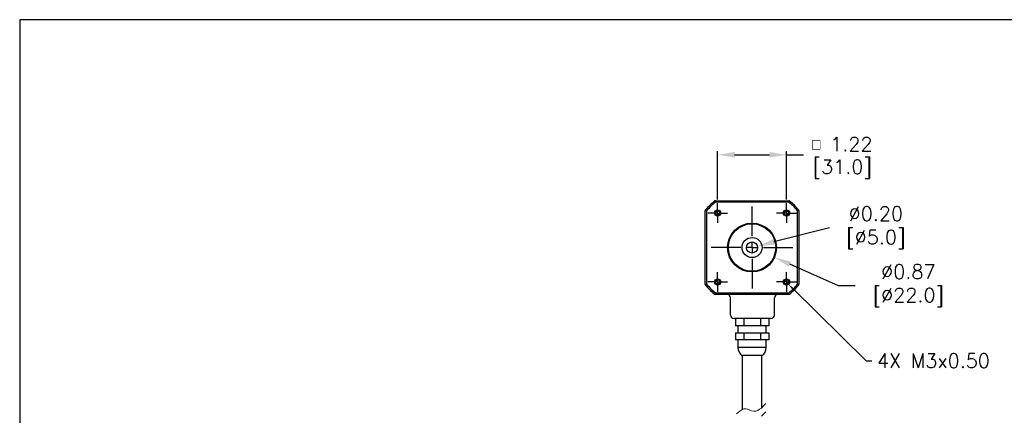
# Model space of a CAD drawing. Extents: x 897.4 to 937.4, y -8.5 to 19.5.
# Tile 9 of 11: x 897.4 to 914.9, y 12.5 to 19.5. Entities that reach past the tile are written whole.
import ezdxf
from ezdxf import colors
from ezdxf.entities.mleader import LeaderData, LeaderLine
from ezdxf.math import Vec2, Vec3

# ---------------------------------------------------------------- set-up
doc = ezdxf.new("R2010")
doc.units = 0
doc.header["$LTSCALE"] = 4
doc.header["$MEASUREMENT"] = 0
doc.layers.get('0').update_dxf_attribs({"linetype": 'CONTINUOUS'})
doc.layers.get('DEFPOINTS').update_dxf_attribs({"linetype": 'CONTINUOUS'})
for name, color, linetype in [('DIMENSIONS', 140, 'CONTINUOUS'), ('DIMENSIONS @ 1', 140, 'CONTINUOUS'), ('SLD-0', 179, 'CONTINUOUS')]:
    doc.layers.add(name, color=color, linetype=linetype)
doc.styles.get("Standard").update_dxf_attribs({"font": 'romans.shx'})
doc.dimstyles.get("Standard").update_dxf_attribs({"dimtxt": 0.25, "dimasz": 0.3, "dimexe": 0.0625, "dimexo": 0.0625, "dimgap": 0.0625, "dimtad": 0, "dimtih": 1, "dimtoh": 1, "dimzin": 0, "dimdsep": 46, "dimtxsty": 'Standard', "dimcen": 0, "dimadec": 0, "dimazin": 0, "dimtfac": 1, "dimtofl": 0, "dimtmove": 0, "dimatfit": 3, "dimfxl": 0, "dimtolj": 1, "dimtzin": 0, "dimarcsym": 0})

# ---------------------------------------------------------------- blocks, each defined once
blk = doc.blocks.new('SW_CENTERMARKSYMBOL_0')
at = {"layer": 'SLD-0', "color": 0}
for p, q in [((0, 0.1), (0, 0.175)), ((-0.1, 0), (-0.175, 0)), ((0, 0), (-0.1, 0)), ((0, 0), (0, 0.1)), ((0, 0), (0, -0.1)), ((0, 0), (0.1, 0)), ((0.1, 0), (0.175, 0)), ((0, -0.1), (0, -0.175))]:
    blk.add_line(p, q, dxfattribs=at)
blk = doc.blocks.new('SW_CENTERMARKSYMBOL_1')
at = {"layer": 'SLD-0', "color": 0}
for p, q in [((0, 0.1), (0, 0.175)), ((-0.1, 0), (-0.175, 0)), ((0, 0), (-0.1, 0)), ((0, 0), (0, 0.1)), ((0, 0), (0, -0.1)), ((0, 0), (0.1, 0)), ((0.1, 0), (0.175, 0)), ((0, -0.1), (0, -0.175))]:
    blk.add_line(p, q, dxfattribs=at)
blk = doc.blocks.new('SW_CENTERMARKSYMBOL_2')
at = {"layer": 'SLD-0', "color": 0}
for p, q in [((0, 0.1), (0, 0.175)), ((-0.1, 0), (-0.175, 0)), ((0, 0), (-0.1, 0)), ((0, 0), (0, 0.1)), ((0, 0), (0, -0.1)), ((0, 0), (0.1, 0)), ((0.1, 0), (0.175, 0)), ((0, -0.1), (0, -0.175))]:
    blk.add_line(p, q, dxfattribs=at)
blk = doc.blocks.new('SW_CENTERMARKSYMBOL_3')
at = {"layer": 'SLD-0', "color": 0}
for p, q in [((0, 0.2), (0, 0.725)), ((-0.2, 0), (-0.725, 0)), ((0, 0), (-0.1, 0)), ((0, 0), (0, 0.1)), ((0, 0), (0, -0.1)), ((0, 0), (0.1, 0)), ((0.2, 0), (0.725, 0)), ((0, -0.2), (0, -0.725))]:
    blk.add_line(p, q, dxfattribs=at)
blk = doc.blocks.new('SW_CENTERMARKSYMBOL_4')
at = {"layer": 'SLD-0', "color": 0}
for p, q in [((0, 0.1), (0, 0.175)), ((-0.1, 0), (-0.175, 0)), ((0, 0), (-0.1, 0)), ((0, 0), (0, 0.1)), ((0, 0), (0, -0.1)), ((0, 0), (0.1, 0)), ((0.1, 0), (0.175, 0)), ((0, -0.1), (0, -0.175))]:
    blk.add_line(p, q, dxfattribs=at)
blk = doc.blocks.new('*D25')
at = {"layer": 'DEFPOINTS', "color": 0}
for p in [(911.005, 17.072), (909.785, 16.214), (911.005, 16.214)]:
    blk.add_point(p, dxfattribs=at)
at = {"layer": 'DIMENSIONS', "color": 0, "lineweight": -2}
for p, q in [((909.785, 16.277), (909.785, 17.134)), ((911.005, 16.277), (911.005, 17.134)), ((910.085, 17.072), (910.705, 17.072)), ((911.005, 17.072), (911.305, 17.072))]:
    blk.add_line(p, q, dxfattribs=at)
at = {"layer": 'DIMENSIONS', "color": 0}
for points in [[(910.085, 17.122), (910.085, 17.022), (909.785, 17.072)], [(910.705, 17.122), (910.705, 17.022), (911.005, 17.072)]]:
    blk.add_solid(points, dxfattribs=at)
at = {"layer": 'DIMENSIONS', "color": 0, "char_height": 0.25, "attachment_point": 5}
for s, insert in [('\\A1;{\\Fgdt|c0;\\H0.75x;o} 1.22', (911.994, 17.259)), ('\\A1;[31.0]', (911.994, 16.819))]:
    blk.add_mtext(s, dxfattribs=dict(at, insert=insert))
blk = doc.blocks.new('*D29')
at = {"layer": 'DEFPOINTS', "color": 0}
for p in [(910.299, 15.405), (910.49, 15.454)]:
    blk.add_point(p, dxfattribs=at)
at = {"layer": 'DIMENSIONS', "color": 0, "lineweight": -2}
blk.add_line((911.769, 15.779), (910.781, 15.528), dxfattribs=at)
at = {"layer": 'DIMENSIONS', "color": 0}
blk.add_solid([(910.768, 15.576), (910.793, 15.479), (910.49, 15.454)], dxfattribs=at)
at = {"layer": 'DIMENSIONS', "color": 0, "insert": (912.504, 15.779), "char_height": 0.25, "attachment_point": 5}
blk.add_mtext('\\A1; ∅0.20\\P [∅5.0]', dxfattribs=at)
blk = doc.blocks.new('*D30')
at = {"layer": 'DEFPOINTS', "color": 0}
for p in [(909.999, 15.605), (910.791, 15.254)]:
    blk.add_point(p, dxfattribs=at)
at = {"layer": 'DIMENSIONS', "color": 0, "lineweight": -2}
for p, q in [((911.926, 14.751), (911.065, 15.132)), ((912.226, 14.751), (911.926, 14.751))]:
    blk.add_line(p, q, dxfattribs=at)
at = {"layer": 'DIMENSIONS', "color": 0}
blk.add_solid([(911.085, 15.178), (911.045, 15.087), (910.791, 15.254)], dxfattribs=at)
at = {"layer": 'DIMENSIONS', "color": 0, "insert": (913.08, 14.751), "char_height": 0.25, "attachment_point": 5}
blk.add_mtext('\\A1; ∅0.87\\P [∅22.0]', dxfattribs=at)

msp = doc.modelspace()

# ---------------------------------------------------------------- linework, layer by layer
at = {"color": 7, "linetype": 'Continuous', "lineweight": 25}
for p, q in [((909.728, 16.254), (909.735, 16.259)), ((909.744, 16.259), (909.735, 16.259)), ((909.744, 16.259), (909.744, 16.234)), ((909.744, 16.259), (911.045, 16.259)), ((911.045, 16.234), (911.045, 16.259)), ((911.054, 16.259), (911.045, 16.259)), ((911.054, 16.259), (911.061, 16.254)), ((909.565, 16.089), (909.57, 16.096)), ((909.565, 16.089), (909.565, 16.08)), ((909.59, 16.08), (909.565, 16.08)), ((909.565, 14.779), (909.565, 16.08)), ((909.59, 16.08), (909.59, 14.779)), ((911.045, 16.234), (909.744, 16.234)), ((911.225, 16.08), (911.2, 16.08)), ((911.2, 14.779), (911.2, 16.08)), ((911.219, 16.096), (911.225, 16.089)), ((911.225, 16.08), (911.225, 16.089)), ((911.225, 16.08), (911.225, 14.779)), ((909.565, 14.779), (909.59, 14.779)), ((909.565, 14.779), (909.565, 14.77)), ((909.57, 14.763), (909.565, 14.77)), ((911.2, 14.779), (911.225, 14.779)), ((911.225, 14.77), (911.219, 14.763)), ((911.225, 14.77), (911.225, 14.779)), ((909.744, 14.624), (909.744, 14.599)), ((909.744, 14.624), (911.045, 14.624)), ((911.045, 14.599), (909.744, 14.599)), ((910.012, 14.232), (910.012, 14.537)), ((910.792, 14.232), (910.792, 14.537)), ((911.045, 14.599), (911.045, 14.624)), ((910.73, 14.169), (910.075, 14.169)), ((910.099, 14.169), (910.099, 14.044)), ((910.247, 14.169), (910.247, 14.044)), ((910.543, 14.169), (910.543, 14.044)), ((910.691, 14.169), (910.691, 14.044)), ((910.247, 14.044), (910.099, 14.044)), ((910.145, 14.044), (910.145, 13.919)), ((910.543, 14.044), (910.247, 14.044)), ((910.691, 14.044), (910.543, 14.044)), ((910.645, 13.919), (910.645, 14.044)), ((910.099, 13.919), (910.099, 13.794)), ((910.099, 13.919), (910.247, 13.919)), ((910.247, 13.794), (910.099, 13.794)), ((910.145, 13.794), (910.145, 13.657)), ((910.247, 13.919), (910.247, 13.794)), ((910.247, 13.919), (910.543, 13.919)), ((910.543, 13.794), (910.247, 13.794)), ((910.543, 13.919), (910.543, 13.794)), ((910.543, 13.919), (910.691, 13.919)), ((910.691, 13.794), (910.543, 13.794)), ((910.645, 13.657), (910.645, 13.794)), ((910.691, 13.919), (910.691, 13.794)), ((910.22, 13.513), (910.22, 12.556)), ((910.57, 13.513), (910.22, 13.513)), ((910.57, 12.595), (910.57, 13.513))]:
    msp.add_line(p, q, dxfattribs=at)
at = {"color": 8, "linetype": 'Continuous', "lineweight": 25}
for p, q in [((910.395, 13.657), (910.145, 13.657)), ((910.645, 13.657), (910.395, 13.657))]:
    msp.add_line(p, q, dxfattribs=at)
at = {"lineweight": 0}
for p, q in [((910.248, 12.569), (910.264, 12.572)), ((910.264, 12.572), (910.282, 12.572)), ((910.282, 12.572), (910.316, 12.563)), ((910.529, 12.563), (910.56, 12.585)), ((910.56, 12.585), (910.587, 12.611)), ((910.587, 12.611), (910.641, 12.666)), ((910.119, 12.479), (910.18, 12.53)), ((910.18, 12.53), (910.214, 12.553)), ((910.214, 12.553), (910.248, 12.569)), ((910.316, 12.563), (910.387, 12.532)), ((910.387, 12.532), (910.424, 12.526)), ((910.424, 12.526), (910.463, 12.53)), ((910.463, 12.53), (910.499, 12.543)), ((910.499, 12.543), (910.529, 12.563)), ((910.56, 12.438), (910.587, 12.464)), ((910.587, 12.464), (910.641, 12.519))]:
    msp.add_line(p, q, dxfattribs=at)
at = {"color": 7, "linetype": 'Continuous', "lineweight": 25, "flags": 128}
for points in [[(909.744, 16.234), (909.741, 16.238), (909.738, 16.242), (909.735, 16.245), (909.733, 16.248), (909.731, 16.25), (909.73, 16.252), (909.729, 16.253), (909.728, 16.254)], [(911.061, 16.254), (911.061, 16.253), (911.06, 16.252), (911.058, 16.25), (911.056, 16.248), (911.054, 16.245), (911.051, 16.242), (911.048, 16.238), (911.045, 16.234)], [(909.57, 16.096), (909.571, 16.095), (909.572, 16.094), (909.574, 16.093), (909.576, 16.091), (909.579, 16.089), (909.582, 16.086), (909.586, 16.083), (909.59, 16.08)], [(911.2, 16.08), (911.204, 16.083), (911.207, 16.086), (911.211, 16.089), (911.213, 16.091), (911.216, 16.093), (911.218, 16.094), (911.219, 16.095), (911.219, 16.096)], [(909.59, 14.779), (909.586, 14.776), (909.582, 14.773), (909.579, 14.77), (909.576, 14.768), (909.574, 14.766), (909.572, 14.764), (909.571, 14.763), (909.57, 14.763)], [(911.219, 14.763), (911.219, 14.763), (911.218, 14.764), (911.216, 14.766), (911.213, 14.768), (911.211, 14.77), (911.207, 14.773), (911.204, 14.776), (911.2, 14.779)], [(909.728, 14.605), (909.729, 14.605), (909.73, 14.606), (909.731, 14.608), (909.733, 14.611), (909.735, 14.614), (909.738, 14.617), (909.741, 14.621), (909.744, 14.624)], [(911.045, 14.624), (911.048, 14.621), (911.051, 14.617), (911.054, 14.614), (911.056, 14.611), (911.058, 14.608), (911.06, 14.606), (911.061, 14.605), (911.061, 14.605)]]:
    msp.add_lwpolyline(points, dxfattribs=at)
at = {"color": 7, "linetype": 'Continuous', "lineweight": 25}
for centre, radius in [((909.785, 16.039), 0.0555), ((909.785, 16.039), 0.043), ((909.785, 16.039), 0.038), ((911.005, 16.039), 0.0555), ((911.005, 16.039), 0.043), ((911.005, 16.039), 0.038), ((910.395, 15.429), 0.433), ((910.395, 15.429), 0.42), ((910.395, 15.429), 0.178), ((910.395, 15.429), 0.0984), ((909.785, 14.819), 0.0555), ((909.785, 14.819), 0.043), ((909.785, 14.819), 0.038), ((911.005, 14.819), 0.0555), ((911.005, 14.819), 0.043), ((911.005, 14.819), 0.038)]:
    msp.add_circle(centre, radius, dxfattribs=at)
for centre, radius, start, end in [((910.395, 15.429), 1.06, 128.9424, 141.0576), ((909.744, 16.234), 0.025, 90, 128.9424), ((911.045, 16.234), 0.025, 51.0576, 90), ((910.395, 15.429), 1.06, 38.9424, 51.0576), ((909.59, 16.08), 0.025, 141.0576, 180), ((910.395, 15.429), 1.035, 128.9424, 141.0576), ((910.395, 15.429), 1.035, 38.9424, 51.0576), ((911.2, 16.08), 0.025, 0, 38.9424), ((909.59, 14.779), 0.025, 180, 218.9424), ((910.395, 15.429), 1.06, 218.9424, 231.0576), ((910.395, 15.429), 1.035, 218.9424, 231.0576), ((910.395, 15.429), 1.035, 308.9424, 321.0576), ((910.395, 15.429), 1.06, 308.9424, 321.0576), ((911.2, 14.779), 0.025, 321.0576, 0), ((909.744, 14.624), 0.025, 231.0576, 270), ((909.95, 14.537), 0.0625, 0, 90), ((910.855, 14.537), 0.0625, 90, 180), ((911.045, 14.624), 0.025, 270, 308.9424), ((910.075, 14.232), 0.0625, 180, 270), ((910.73, 14.232), 0.0625, 270, 0), ((910.32, 13.657), 0.175, 180, 235.1501), ((910.47, 13.657), 0.175, 304.8499, 0)]:
    msp.add_arc(centre, radius, start, end, dxfattribs=at)
at = {"layer": 'DEFPOINTS'}
msp.add_lwpolyline([(897.409, -8.534), (937.409, -8.534), (937.409, 19.466), (897.409, 19.466)], close=True, dxfattribs=at)

# ---------------------------------------------------------------- block references
at = {"layer": 'SLD-0'}
for name, p in [('SW_CENTERMARKSYMBOL_0', (909.785, 16.039)), ('SW_CENTERMARKSYMBOL_3', (910.395, 15.429)), ('SW_CENTERMARKSYMBOL_2', (911.005, 16.039)), ('SW_CENTERMARKSYMBOL_4', (909.785, 14.819)), ('SW_CENTERMARKSYMBOL_1', (911.005, 14.819))]:
    msp.add_blockref(name, p, dxfattribs=at)

# ---------------------------------------------------------------- dimensions: what is measured, and where the dimension line sits
at = {"layer": 'DIMENSIONS @ 1'}
dim = msp.add_linear_dim(base=(911.005, 17.072), p1=(909.785, 16.214), p2=(911.005, 16.214), text='{\\Fgdt|c0;\\H0.75x;o} <>', dimstyle='Standard', override={"dimscale": 1, "dimpost": '\\X', "dimtix": 0, "dimtofl": 0, "dimtmove": 0, "dimatfit": 3}, dxfattribs=at)
dim.commit()
dim.dimension.update_dxf_attribs({"geometry": '*D25', "text_midpoint": (911.994, 17.072)})
for p1, p2, picture, middle in [((910.299, 15.405), (910.49, 15.454), '*D29', (911.769, 15.779)), ((909.999, 15.605), (910.791, 15.254), '*D30', (913.08, 14.751))]:
    dim = msp.add_diameter_dim_2p(p1=p1, p2=p2, text=' <>', dimstyle='Standard', override={"dimscale": 1, "dimpost": '\\X', "dimtix": 0, "dimtofl": 0, "dimtmove": 0, "dimatfit": 3}, dxfattribs=at)
    dim.commit()
    dim.dimension.update_dxf_attribs({"geometry": picture, "text_midpoint": middle, "dimtype": 131})

# ---------------------------------------------------------------- leaders
at = {"layer": 'DIMENSIONS'}
ml = msp.add_multileader_mtext('Standard', dxfattribs=at)
ml.set_content('4X M3x0.50', color=256)
ml.set_leader_properties()
ml.build(insert=Vec2(0, 0))
ml.multileader.update_dxf_attribs({"text_left_attachment_type": 2, "text_right_attachment_type": 2, "dogleg_length": 0.1, "arrow_head_size": 0.1})
ctx = ml.context
ctx.base_point, ctx.char_height, ctx.arrow_head_size, ctx.landing_gap_size, ctx.plane_origin = Vec3(912.519, 13.423), 0.25, 0.1, 0.09, Vec3(912.204, 13.652)
ctx.left_attachment, ctx.right_attachment = 2, 2
notes = []
notes.append((ctx, [(0, (1, 1, 0), (912.419, 13.423), (1, 0), 0.1, [(0, [(911.038, 14.778)], 0, [])])]))
ctx.mtext.insert, ctx.mtext.flow_direction = Vec3(912.609, 13.548), 5
for ctx, leaders in notes:
    for number, flags, end, landing, length, lines in leaders:
        leader = LeaderData()
        leader.index, (leader.has_last_leader_line, leader.has_dogleg_vector, leader.attachment_direction) = number, flags
        leader.last_leader_point, leader.dogleg_vector, leader.dogleg_length = Vec3(end), Vec3(landing), length
        for number, points, colour, breaks in lines:
            line = LeaderLine()
            line.index, line.vertices, line.color, line.breaks = number, Vec3.list(points), colors.encode_raw_color(colour), breaks
            leader.lines.append(line)
        ctx.leaders.append(leader)

doc.saveas('drawing.dxf')
